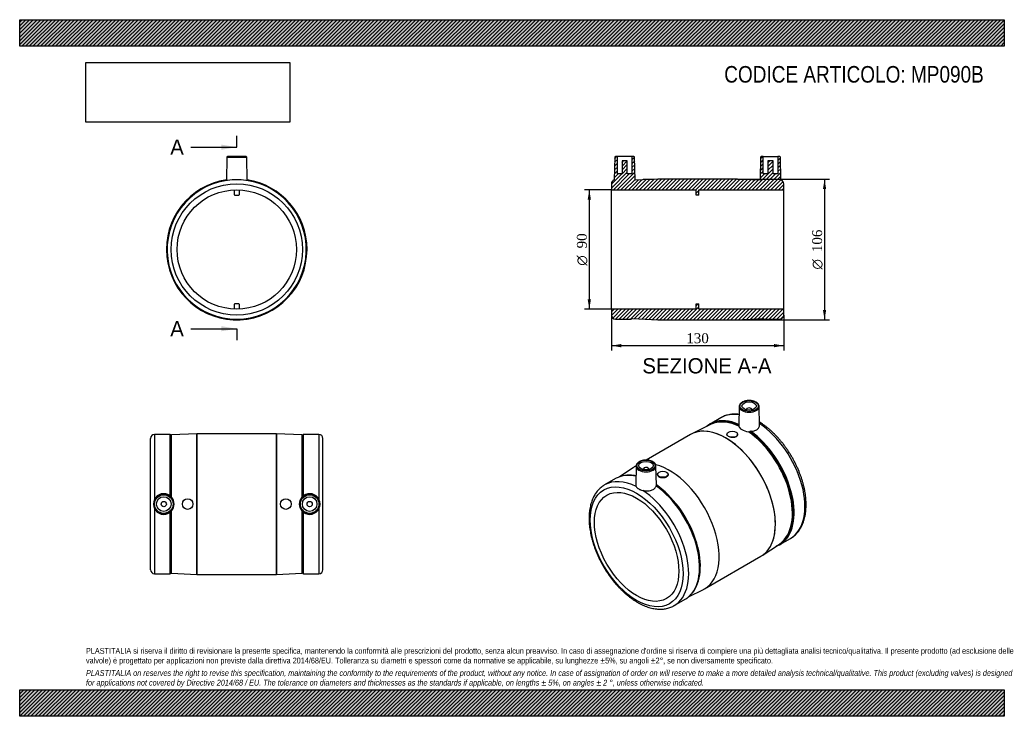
# Model space of a CAD drawing. Header units: millimetres. Extents: x 0 to 742, y 0 to 525.
import ezdxf
from ezdxf.enums import TextEntityAlignment as Align
from ezdxf.lldxf.tags import DXFTag

# ---------------------------------------------------------------- set-up
doc = ezdxf.new("R2010")
doc.units = ezdxf.units.MM
doc.header["$LTSCALE"] = 2.5
doc.layers.add('Default', color=7, linetype='Continuous')
doc.layers.add('MP090B', color=7, linetype='Continuous')
doc.styles.add('SEACAD_Solid_Edge_ANSI', font='seans.ttf')
doc.styles.add('SEACAD_Solid_Edge_ANSI1_Symbols', font='semeca1.ttf')
doc.styles.add('SEACAD_Times_New_Roman', font='times.ttf')
tags = doc.linetypes.add('CENTER2', pattern=[28.575, 19.05, -3.175, 3.175, -3.175]).pattern_tags.tags
tags[10:11] = [DXFTag(74, 4), DXFTag(75, 0), DXFTag(340, '0'), DXFTag(46, 0.0), DXFTag(50, 0.0), DXFTag(44, 0.0), DXFTag(45, 0.0)]
tags[8:9] = [DXFTag(74, 4), DXFTag(75, 0), DXFTag(340, '0'), DXFTag(46, 0.0), DXFTag(50, 0.0), DXFTag(44, 0.0), DXFTag(45, 0.0)]
tags[6:7] = [DXFTag(74, 4), DXFTag(75, 0), DXFTag(340, '0'), DXFTag(46, 0.0), DXFTag(50, 0.0), DXFTag(44, 0.0), DXFTag(45, 0.0)]
tags[4:5] = [DXFTag(74, 4), DXFTag(75, 0), DXFTag(340, '0'), DXFTag(46, 0.0), DXFTag(50, 0.0), DXFTag(44, 0.0), DXFTag(45, 0.0)]
doc.dimstyles.new('ANSImm', dxfattribs={"dimtxt": 7.5, "dimasz": 7.5, "dimexe": 3.75, "dimexo": 0, "dimgap": 1.875, "dimtad": 1, "dimdsep": 46, "dimtxsty": 'SEACAD_Times_New_Roman', "dimblk1": '_SE_FILLED', "dimblk2": '_SE_FILLED', "dimsah": 1, "dimcen": 3.75, "dimazin": 0, "dimtfac": 0.85, "dimtdec": 3, "dimtofl": 0, "dimtmove": 0, "dimatfit": 3, "dimfxl": 1, "dimarcsym": 0})
picture_1 = doc.add_image_def('image1.jpg', size_in_pixel=(4302, 1260))

# ---------------------------------------------------------------- blocks, each defined once
blk = doc.blocks.new('SE')
at = {"layer": 'MP090B', "color": 7, "linetype": 'Continuous'}
for p, q in [((156.16, 421.32), (155.85, 403.73)), ((156.16, 421.32), (171.17, 421.32)), ((170.67, 421.81), (156.66, 421.81)), ((171.48, 403.73), (171.17, 421.32)), ((161.66, 396.77), (161.66, 393.27)), ((165.66, 393.27), (165.66, 396.77)), ((162.16, 392.77), (165.16, 392.77)), ((161.66, 310.36), (161.66, 306.86)), ((165.16, 310.86), (162.16, 310.86)), ((165.66, 306.86), (165.66, 310.36))]:
    blk.add_line(p, q, dxfattribs=at)
for radius in [49.5, 45]:
    blk.add_circle((163.66, 351.81), radius, dxfattribs=at)
for centre, radius, start, end in [((156.66, 421.31), 0.5, 90, 179), ((170.67, 421.31), 0.5, 1, 90), ((163.66, 351.81), 53, 98.47041, 0), ((163.66, 351.81), 53, 98.47043, 0), ((163.66, 351.81), 52.5, 93.77639, 86.22361), ((163.66, 273.4), 130.85, 88.4857, 91.5143), ((163.66, 351.81), 53, 0, 81.52957), ((163.66, 351.81), 53, 0, 81.52959), ((162.16, 393.27), 0.5, 180, 270), ((165.16, 393.27), 0.5, 270, 0), ((162.16, 310.36), 0.5, 90, 180), ((165.16, 310.36), 0.5, 0, 90)]:
    blk.add_arc(centre, radius, start, end, dxfattribs=at)
blk = doc.blocks.new('SE1')
at = {"layer": 'MP090B', "color": 7, "linetype": 'Continuous'}
for p, q in [((542.6, 233.5), (542.29, 219.07)), ((548.1, 231.23), (548.1, 230.89)), ((552.1, 230.89), (552.1, 231.23)), ((557.91, 219.38), (557.61, 233.5)), ((528.8, 225.02), (520.62, 220.29)), ((520.85, 219.86), (506.88, 212.9)), ((505.92, 212.38), (472.48, 193.07)), ((533.38, 212.62), (533.38, 212.38)), ((541.38, 212.15), (541.38, 212.62)), ((462.58, 187.32), (452.21, 180.46)), ((464.83, 188.66), (463.5, 187.89)), ((464.81, 188.59), (464.51, 174.46)), ((470.32, 186.33), (470.32, 185.98)), ((474.32, 185.98), (474.32, 186.33)), ((480.14, 174.13), (479.83, 188.59)), ((449.3, 179.12), (441.12, 174.39)), ((481.05, 182.41), (481.05, 181.95)), ((489.05, 182.18), (489.05, 182.41)), ((573.12, 129.36), (581.3, 134.08)), ((559.85, 121.16), (572.86, 129.78)), ((516.5, 96.09), (558.92, 120.59)), ((504.44, 90.04), (515.54, 95.58)), ((493.62, 83.46), (501.8, 88.18))]:
    blk.add_line(p, q, dxfattribs=at)
for centre, radius, start, end in [((532.56, 201.66), 22.21, 130.44559, 131.01867), ((545.77, 219.03), 3.48, 179.52183, 185.89397), ((549.85, 216.2), 1.75, 261.02502, 293.66852), ((551.42, 212.74), 2.05, 91.69574, 115.04178), ((459.44, 159.59), 22.09, 77.91741, 109.74374), ((483.19, 172.91), 3.24, 161.39744, 167.41599), ((478.8, 174.15), 1.34, 350.98576, 358.81037), ((562.98, 148.97), 22.17, 288.96917, 289.5237), ((489.93, 106.74), 22.12, 310.36615, 341.60395)]:
    blk.add_arc(centre, radius, start, end, dxfattribs=at)
for centre, major_axis in [((550.1, 233.85), (-7.01, 0)), ((550.1, 233.85), (-5.5, 0)), ((537.38, 212.62), (-4, 0)), ((472.32, 188.94), (-7.01, 0)), ((472.32, 188.94), (5.5, 0)), ((465.25, 127.7), (24.75, -42.87)), ((485.05, 182.41), (4, 0)), ((465.25, 127.7), (22.5, -38.97))]:
    blk.add_ellipse(centre, major_axis=major_axis, ratio=0.57735, dxfattribs=at)
for centre, major_axis, start_param, end_param in [((550.1, 233.45), (7.51, 0), 3.12925, 3.145396), ((550.1, 233.45), (7.51, 0), 3.145396, 6.277597), ((550.1, 231.23), (-2, 0), 2.817182, 6.283185), ((550.1, 231.23), (-2, 0), 0, 0.324411), ((550.1, 233.45), (7.51, 0), 0, 0.012343), ((550.1, 233.45), (7.51, 0), 6.277597, 6.283185), ((546.42, 174.57), (26.14, -45.27), 2.467978, 3.206287), ((546.87, 174.83), (26.25, -45.47), 2.479527, 3.046302), ((555.05, 179.55), (26.25, -45.47), 2.702302, 3.141593), ((532.42, 166.48), (26.5, -45.9), 0, 3.141593), ((532.43, 166.49), (-26.5, 45.9), 3.176955, 6.247823), ((546.87, 174.83), (26.25, -45.47), 3.046302, 3.237373), ((545.94, 174.29), (26.02, -45.07), 3.011486, 3.10623), ((545.94, 174.29), (26.02, -45.07), 2.455142, 3.011486), ((555.05, 179.55), (26.25, -45.47), 0, 2.279811), ((545.94, 174.29), (26.02, -45.07), 0.129148, 2.257247), ((546.42, 174.57), (26.14, -45.27), 6.218491, 8.527596), ((546.87, 174.83), (26.25, -45.47), 0.093239, 2.235178), ((490, 141.99), (26.5, -45.9), 3.093098, 3.176955), ((490, 141.99), (-26.5, 45.9), 6.234816, 6.283185), ((472.32, 188.54), (7.51, 0), 3.12925, 3.145396), ((472.32, 188.54), (7.51, 0), 3.145396, 6.277597), ((472.32, 186.33), (2, 0), 0, 3.466004), ((472.32, 186.33), (2, 0), 5.958774, 6.283185), ((490, 141.99), (26.5, -45.9), 0, 2.636309), ((490, 141.99), (-26.5, 45.9), 3.141593, 5.77802), ((472.32, 188.54), (7.51, 0), 0, 0.012343), ((472.32, 188.54), (7.51, 0), 6.277597, 6.283185), ((475.55, 133.65), (26.25, -45.47), 3.047557, 3.141593), ((475.55, 133.65), (26.25, -45.47), 2.654251, 3.047557), ((476.49, 134.19), (26.02, -45.07), -3.599741, -3.46632), ((476, 133.91), (26.14, -45.27), -3.614928, -3.600747), ((467.37, 128.93), (26.25, -45.47), 2.422105, 3.14286), ((475.55, 133.65), (26.25, -45.47), 0.094739, 2.235178), ((476.49, 134.19), (26.02, -45.07), 0.32667, 2.257247), ((476, 133.91), (26.14, -45.27), 0.959771, 2.244411), ((467.37, 128.93), (26.25, -45.47), 6.282448, 8.573469), ((546.87, 174.83), (26.25, -45.47), -0.095832, 0.093239), ((545.94, 174.29), (26.02, -45.07), 0.035363, 0.129148), ((476, 133.91), (26.14, -45.27), 0.454099, 0.959771), ((475.55, 133.65), (26.25, -45.47), 0, 0.094739), ((490, 141.99), (26.5, -45.9), 6.247823, 6.283185)]:
    blk.add_ellipse(centre, major_axis=major_axis, ratio=0.57735, start_param=start_param, end_param=end_param, dxfattribs=at)
for points, knots in [([(557.61, 233.41), (557.6, 233.62), (557.58, 233.99), (557.4, 234.58), (557.1, 235.15), (556.68, 235.69), (556.14, 236.18), (555.5, 236.64), (554.76, 237.04), (553.94, 237.37), (553.06, 237.64), (552.13, 237.83), (551.16, 237.95), (550.18, 238), (549.19, 237.96), (548.22, 237.86), (547.28, 237.67), (546.39, 237.42), (545.56, 237.09), (544.81, 236.7), (544.14, 236.25), (543.58, 235.74), (543.13, 235.18), (542.81, 234.6), (542.62, 233.99), (542.61, 233.62), (542.6, 233.42)], [0, 0, 0, 0, 0.037976, 0.077853, 0.11806, 0.158977, 0.200641, 0.242837, 0.285288, 0.327783, 0.370225, 0.412598, 0.454914, 0.497196, 0.539473, 0.58177, 0.624111, 0.666529, 0.709051, 0.751697, 0.794464, 0.837275, 0.879906, 0.922034, 0.963346, 1, 1, 1, 1]), ([(542.47, 227.55), (542.45, 227.55), (541.83, 227.63), (540.62, 227.73), (538.86, 227.75), (537.15, 227.65), (535.48, 227.43), (533.86, 227.09), (532.29, 226.62), (530.81, 226.04), (529.6, 225.48), (528.99, 225.11), (528.77, 224.98)], [0.4784209, 0.4784209, 0.4784209, 0.4784209, 0.4800047, 0.5430838, 0.60582, 0.6681633, 0.7300826, 0.7915727, 0.8526586, 0.9133954, 0.9738659, 1, 1, 1, 1]), ([(542.3, 218.67), (542.43, 217.76), (543.25, 216.84), (545.9, 215.31), (547.7, 214.72), (549.57, 214.47)], [0, 0, 0, 0, 0.5, 0.5, 1, 1, 1, 1]), ([(551.35, 214.79), (552.48, 214.83), (553.55, 215.02), (555.42, 215.7), (556.22, 216.19), (557.38, 217.37), (557.75, 218.06), (557.9, 218.98), (557.92, 219.18), (557.91, 219.38)], [0, 0, 0, 0, 0.25, 0.25, 0.5, 0.5, 0.75, 0.75, 0.8192502, 0.8192502, 0.8192502, 0.8192502]), ([(581.27, 134.08), (581.61, 134.28), (582.32, 134.69), (583.5, 135.53), (584.72, 136.55), (585.87, 137.69), (586.95, 138.92), (587.94, 140.26), (588.86, 141.69), (589.69, 143.22), (590.44, 144.84), (591.09, 146.55), (591.66, 148.34), (592.13, 150.22), (592.5, 152.16), (592.79, 154.18), (592.97, 156.26), (593.06, 158.39), (593.06, 160.57), (592.95, 162.8), (592.76, 165.07), (592.47, 167.37), (592.08, 169.7), (591.61, 172.06), (591.05, 174.43), (590.4, 176.81), (589.66, 179.19), (588.84, 181.58), (587.93, 183.96), (586.95, 186.33), (585.89, 188.68), (584.76, 191.01), (583.55, 193.31), (582.27, 195.58), (580.93, 197.81), (579.53, 200), (578.07, 202.14), (576.55, 204.22), (574.98, 206.24), (573.36, 208.2), (571.69, 210.09), (569.99, 211.9), (568.24, 213.64), (566.47, 215.3), (564.66, 216.86), (562.83, 218.34), (560.97, 219.73), (559.33, 220.85), (558.27, 221.53), (557.86, 221.78)], [0, 0, 0, 0, 0.0136028, 0.0339341, 0.0542783, 0.074674, 0.0951549, 0.1157473, 0.136469, 0.1573276, 0.1783217, 0.1994418, 0.2206724, 0.2419949, 0.2633893, 0.2848363, 0.306319, 0.3278228, 0.3493363, 0.3708487, 0.3923539, 0.4138484, 0.4353297, 0.4567969, 0.4782497, 0.4996885, 0.5211143, 0.5425281, 0.5639315, 0.585326, 0.6067133, 0.6280951, 0.6494733, 0.6708495, 0.6922257, 0.7136033, 0.7349839, 0.7563694, 0.7777617, 0.7991625, 0.8205736, 0.8419968, 0.8634338, 0.884886, 0.9063548, 0.927841, 0.949345, 0.9708668, 0.9849186, 0.9849186, 0.9849186, 0.9849186]), ([(537.39, 210.08), (536.34, 210.14), (535.3, 210.43), (533.82, 211.28), (533.38, 211.84), (533.38, 212.38), (533.38, 212.38), (533.38, 212.39)], [0, 0, 0, 0, 0.125, 0.125, 0.25, 0.25, 0.2509012, 0.2509012, 0.2509012, 0.2509012]), ([(541.38, 212.15), (541.37, 211.55), (540.95, 210.96), (539.48, 210.2), (538.45, 210.01), (537.39, 210.08)], [0.7506941, 0.7506941, 0.7506941, 0.7506941, 0.875, 0.875, 1, 1, 1, 1]), ([(479.83, 188.5), (479.82, 188.72), (479.8, 189.08), (479.62, 189.68), (479.32, 190.24), (478.89, 190.78), (478.36, 191.28), (477.72, 191.73), (476.98, 192.13), (476.16, 192.46), (475.28, 192.73), (474.34, 192.93), (473.38, 193.05), (472.39, 193.09), (471.41, 193.06), (470.44, 192.95), (469.5, 192.76), (468.61, 192.51), (467.78, 192.18), (467.02, 191.79), (466.36, 191.34), (465.8, 190.83), (465.35, 190.28), (465.03, 189.69), (464.84, 189.08), (464.82, 188.72), (464.82, 188.51)], [0, 0, 0, 0, 0.037976, 0.077853, 0.11806, 0.158977, 0.200641, 0.242837, 0.285288, 0.327783, 0.370225, 0.412598, 0.454914, 0.497196, 0.539473, 0.58177, 0.624111, 0.666529, 0.709051, 0.751697, 0.794464, 0.837275, 0.879906, 0.922034, 0.963346, 1, 1, 1, 1]), ([(485.05, 179.63), (483.99, 179.64), (482.96, 179.9), (481.48, 180.75), (481.05, 181.35), (481.05, 181.95)], [0, 0, 0, 0, 0.125, 0.125, 0.2499376, 0.2499376, 0.2499376, 0.2499376]), ([(489.05, 182.17), (489.05, 181.5), (488.62, 180.84), (487.14, 179.9), (486.11, 179.63), (485.05, 179.63)], [0.7500487, 0.7500487, 0.7500487, 0.7500487, 0.875, 0.875, 1, 1, 1, 1]), ([(441.09, 174.36), (440.81, 174.2), (440.13, 173.81), (439, 173), (437.78, 171.99), (436.62, 170.86), (435.54, 169.63), (434.54, 168.3), (433.62, 166.87), (432.78, 165.35), (432.03, 163.73), (431.37, 162.03), (430.8, 160.24), (430.32, 158.37), (429.94, 156.43), (429.65, 154.42), (429.46, 152.35), (429.37, 150.22), (429.37, 148.03), (429.46, 145.81), (429.65, 143.54), (429.94, 141.24), (430.31, 138.91), (430.78, 136.56), (431.34, 134.19), (431.99, 131.81), (432.72, 129.42), (433.54, 127.04), (434.44, 124.66), (435.41, 122.29), (436.47, 119.93), (437.6, 117.6), (438.8, 115.3), (440.07, 113.03), (441.41, 110.79), (442.81, 108.61), (444.27, 106.47), (445.78, 104.38), (447.35, 102.35), (448.97, 100.39), (450.63, 98.5), (452.33, 96.68), (454.08, 94.94), (455.85, 93.28), (457.65, 91.7), (459.49, 90.22), (461.34, 88.83), (463.21, 87.54), (465.09, 86.35), (466.99, 85.27), (468.88, 84.3), (470.78, 83.43), (472.68, 82.68), (474.56, 82.05), (476.43, 81.54), (478.28, 81.15), (480.11, 80.89), (481.91, 80.74), (483.66, 80.73), (485.38, 80.83), (487.05, 81.06), (488.66, 81.42), (490.22, 81.89), (491.71, 82.47), (492.86, 83.02), (493.43, 83.36), (493.59, 83.46)], [0, 0, 0, 0, 0.008633, 0.023855, 0.039085, 0.054351, 0.069681, 0.085092, 0.1006, 0.11621, 0.131922, 0.147729, 0.163619, 0.179579, 0.195594, 0.211649, 0.227731, 0.24383, 0.259936, 0.276042, 0.292143, 0.308236, 0.324319, 0.340392, 0.356454, 0.372505, 0.388547, 0.404579, 0.420604, 0.436622, 0.452634, 0.468643, 0.484648, 0.500652, 0.516656, 0.532661, 0.548668, 0.564678, 0.580694, 0.596716, 0.612745, 0.628784, 0.644832, 0.660893, 0.676965, 0.69305, 0.709149, 0.725261, 0.741386, 0.757521, 0.773664, 0.789809, 0.805949, 0.822075, 0.838173, 0.854232, 0.870234, 0.886165, 0.902007, 0.91775, 0.933386, 0.948913, 0.964339, 0.979678, 0.994951, 1, 1, 1, 1]), ([(464.93, 173.11), (465.12, 172.81), (465.37, 172.5), (465.85, 172.05), (466.02, 171.9), (466.39, 171.63), (466.59, 171.49), (467.01, 171.25), (467.23, 171.14), (467.7, 170.93), (467.94, 170.84), (468.71, 170.57), (469.25, 170.43), (469.82, 170.29)], [0, 0, 0, 0, 0.25, 0.25, 0.375, 0.375, 0.5, 0.5, 0.625, 0.625, 0.75, 0.75, 1, 1, 1, 1]), ([(469.82, 170.29), (470.9, 170.02), (472.04, 169.88), (474.28, 169.88), (475.38, 170.03), (477.31, 170.63), (478.15, 171.09), (479.43, 172.23), (479.85, 172.9), (480.03, 173.61)], [0, 0, 0, 0, 0.25, 0.25, 0.5, 0.5, 0.75, 0.75, 1, 1, 1, 1])]:
    blk.add_open_spline(points, degree=3, knots=knots, dxfattribs=at)
blk.add_open_spline([(464.51, 174.46), (464.5, 174.01), (464.64, 173.55), (464.93, 173.11)], degree=3, dxfattribs=at)
blk = doc.blocks.new('SE2')
at = {"layer": 'MP090B', "color": 7, "linetype": 'Continuous'}
for p, q in [((98.66, 110.46), (98.66, 209.46)), ((101.66, 212.46), (101.66, 163.42)), ((113.23, 212.46), (101.66, 212.46)), ((113.23, 212.46), (113.23, 166.3)), ((113.87, 165.79), (113.87, 212.24)), ((133.66, 212.96), (114.55, 212.01)), ((114.55, 165.1), (114.55, 212.01)), ((133.66, 106.96), (133.66, 212.96)), ((133.67, 212.96), (133.67, 106.96)), ((193.66, 212.96), (133.67, 212.96)), ((193.66, 106.96), (193.66, 212.96)), ((193.67, 212.96), (193.67, 106.96)), ((212.78, 212.01), (193.67, 212.96)), ((212.78, 212.01), (212.78, 165.1)), ((213.46, 212.24), (213.46, 165.79)), ((214.1, 166.3), (214.1, 212.46)), ((225.66, 212.46), (214.1, 212.46)), ((225.66, 212.46), (225.66, 163.42)), ((228.66, 110.46), (228.66, 209.46)), ((101.66, 156.51), (101.66, 107.46)), ((225.66, 156.51), (225.66, 107.46)), ((113.23, 153.63), (113.23, 107.46)), ((113.87, 107.69), (113.87, 154.13)), ((114.55, 107.92), (114.55, 154.82)), ((212.78, 154.82), (212.78, 107.92)), ((213.46, 154.13), (213.46, 107.69)), ((214.1, 107.46), (214.1, 153.63)), ((101.66, 107.46), (113.23, 107.46)), ((114.55, 107.92), (133.66, 106.96)), ((133.67, 106.96), (193.66, 106.96)), ((193.67, 106.96), (212.78, 107.92)), ((214.1, 107.46), (225.66, 107.46))]:
    blk.add_line(p, q, dxfattribs=at)
for centre, radius in [((108.66, 159.96), 7.51), ((108.66, 159.96), 7.01), ((108.66, 159.96), 5.5), ((126.66, 159.96), 4), ((200.66, 159.96), 4), ((218.66, 159.96), 7.51), ((218.66, 159.96), 7.01), ((218.66, 159.96), 5.5), ((108.66, 159.96), 2), ((218.66, 159.96), 2)]:
    blk.add_circle(centre, radius, dxfattribs=at)
for centre, radius, start, end in [((101.66, 209.46), 3, 90, 180), ((113.23, 211.46), 1, 50.49907, 90), ((114.5, 213.01), 1, 230.49907, 272.86241), ((133.67, 212.86), 0.1, 90, 92.86241), ((193.66, 212.86), 0.1, 87.13759, 90), ((212.83, 213.01), 1, 267.13759, 309.50093), ((214.1, 211.46), 1, 90, 129.50093), ((225.66, 209.46), 3, 0, 90), ((108.67, 159.96), 7.81, 153.71812, 206.28188), ((108.66, 159.98), 7.8, 54.15484, 153.80797), ((108.15, 159.27), 8.68, 48.76153, 54.13373), ((109.12, 160.39), 7.19, 40.96965, 48.72324), ((108.64, 159.96), 7.84, 319.00038, 40.99962), ((218.69, 159.96), 7.84, 139.00038, 220.99962), ((218.21, 160.39), 7.19, 131.2764, 139.03071), ((219.18, 159.27), 8.68, 125.86646, 131.23828), ((218.67, 159.98), 7.8, 26.19203, 125.84516), ((218.66, 159.96), 7.81, 333.71812, 26.28188), ((108.66, 159.95), 7.8, 206.19203, 305.84516), ((218.67, 159.95), 7.8, 234.15484, 333.80797), ((108.15, 160.66), 8.68, 305.86646, 311.23828), ((109.12, 159.54), 7.19, 311.2764, 319.03071), ((218.21, 159.54), 7.19, 220.96965, 228.72324), ((219.18, 160.66), 8.68, 228.76153, 234.13373), ((101.66, 110.46), 3, 180, 270), ((113.23, 108.46), 1, 270, 309.50093), ((114.5, 106.92), 1, 87.13759, 129.50093), ((133.67, 107.06), 0.1, 267.13759, 270), ((193.66, 107.06), 0.1, 270, 272.86241), ((212.83, 106.92), 1, 50.49907, 92.86241), ((214.1, 108.46), 1, 230.49907, 270), ((225.66, 110.46), 3, 270, 0)]:
    blk.add_arc(centre, radius, start, end, dxfattribs=at)
blk = doc.blocks.new('SE4')
at = {"color": 7, "linetype": 'Continuous', "style": 'SEACAD_Solid_Edge_ANSI'}
blk.add_text('A', height=11.5, dxfattribs=at).set_placement((113.52, 434.68), align=Align.TOP_LEFT)
blk = doc.blocks.new('SE5')
at = {"color": 7, "linetype": 'Continuous', "style": 'SEACAD_Solid_Edge_ANSI'}
blk.add_text('A', height=11.5, dxfattribs=at).set_placement((113.52, 297.85), align=Align.TOP_LEFT)
blk = doc.blocks.new('SEANNOT_GROUP')
at = {"linetype": 'Continuous'}
blk.add_hatch(color=7, dxfattribs=at).paths.add_polyline_path([(152.16, 427.01), (163.66, 428.93), (152.16, 430.85)])
at = {"color": 7, "linetype": 'Continuous'}
blk.add_lwpolyline([(129.16, 428.93), (163.66, 428.93)], dxfattribs=at)
blk = doc.blocks.new('SEANNOT_GROUP1')
at = {"linetype": 'Continuous'}
blk.add_hatch(color=7, dxfattribs=at).paths.add_polyline_path([(152.16, 290.18), (163.66, 292.1), (152.16, 294.01)])
at = {"color": 7, "linetype": 'Continuous'}
blk.add_lwpolyline([(129.16, 292.1), (163.66, 292.1)], dxfattribs=at)
blk = doc.blocks.new('SE3')
at = {"layer": 'Default', "color": 7, "linetype": 'CENTER2'}
for p, q in [((163.66, 428.93), (163.66, 437.56)), ((163.66, 292.1), (163.66, 283.47))]:
    blk.add_line(p, q, dxfattribs=at)
at = {"layer": 'Default', "color": 7, "linetype": 'CENTER2', "const_width": 0.0001}
blk.add_lwpolyline([(163.66, 428.93), (163.66, 292.1)], dxfattribs=at)
at = {"layer": 'Default'}
for name in ['SE4', 'SEANNOT_GROUP', 'SE5', 'SEANNOT_GROUP1']:
    blk.add_blockref(name, (0, 0), dxfattribs=at)
blk = doc.blocks.new('SE6')
at = {"layer": 'MP090B', "linetype": 'Continuous'}
h = blk.add_hatch(dxfattribs=at)
h.set_pattern_fill('LINE', scale=0.62992, angle=45, style=0)
edge = h.paths.add_edge_path()
edge.add_line((481.21, 404.81), (478.21, 404.66))
edge.add_line((478.21, 404.66), (478.21, 404.81))
edge.add_line((478.21, 404.81), (470.21, 404.81))
edge.add_line((470.21, 404.81), (470.21, 404.26))
edge.add_line((470.21, 404.26), (464.02, 403.95))
edge.add_line((464.02, 403.95), (463.72, 421.32))
edge.add_arc((463.22, 421.31), 0.5, 1, 90)
edge.add_line((463.22, 421.81), (461.71, 421.81))
edge.add_line((461.71, 421.81), (461.71, 408.81))
edge.add_line((461.71, 408.81), (458.21, 408.81))
edge.add_line((458.21, 408.81), (458.21, 418.61))
edge.add_line((458.21, 418.61), (454.21, 418.61))
edge.add_line((454.21, 418.61), (454.21, 408.81))
edge.add_line((454.21, 408.81), (450.71, 408.81))
edge.add_line((450.71, 408.81), (450.71, 421.81))
edge.add_line((450.71, 421.81), (449.2, 421.81))
edge.add_arc((449.2, 421.31), 0.5, 90, 179)
edge.add_line((448.7, 421.32), (448.4, 404.2))
edge.add_arc((449.21, 401.31), 3, 105.61262, 180)
edge.add_line((446.21, 401.31), (446.21, 396.81))
edge.add_line((446.21, 396.81), (510.21, 396.81))
edge.add_line((510.21, 396.81), (510.21, 392.77))
edge.add_line((510.21, 392.77), (512.21, 392.77))
edge.add_line((512.21, 392.77), (512.21, 396.81))
edge.add_line((512.21, 396.81), (576.21, 396.81))
edge.add_line((576.21, 396.81), (576.21, 401.31))
edge.add_arc((573.21, 401.31), 3, 0, 74.38738)
edge.add_line((574.02, 404.2), (573.72, 421.32))
edge.add_arc((573.22, 421.31), 0.5, 1, 90)
edge.add_line((573.22, 421.81), (571.71, 421.81))
edge.add_line((571.71, 421.81), (571.71, 408.81))
edge.add_line((571.71, 408.81), (568.21, 408.81))
edge.add_line((568.21, 408.81), (568.21, 418.61))
edge.add_line((568.21, 418.61), (564.21, 418.61))
edge.add_line((564.21, 418.61), (564.21, 408.81))
edge.add_line((564.21, 408.81), (560.71, 408.81))
edge.add_line((560.71, 408.81), (560.71, 421.81))
edge.add_line((560.71, 421.81), (559.2, 421.81))
edge.add_arc((559.2, 421.31), 0.5, 90, 179)
edge.add_line((558.7, 421.32), (558.4, 403.95))
edge.add_line((558.4, 403.95), (552.21, 404.26))
edge.add_line((552.21, 404.26), (552.21, 404.81))
edge.add_line((552.21, 404.81), (544.21, 404.81))
edge.add_line((544.21, 404.81), (544.21, 404.66))
edge.add_line((544.21, 404.66), (541.21, 404.81))
edge.add_arc((541.21, 404.71), 0.1, 87.13759, 90)
edge.add_line((541.21, 404.81), (481.21, 404.81))
edge.add_arc((481.21, 404.71), 0.1, 90, 92.86241)
h = blk.add_hatch(dxfattribs=at)
h.set_pattern_fill('LINE', scale=0.62992, angle=45, style=0)
edge = h.paths.add_edge_path()
edge.add_line((462.1, 299.77), (481.21, 298.81))
edge.add_arc((481.21, 298.91), 0.1, 267.13759, 270)
edge.add_line((481.21, 298.81), (541.21, 298.81))
edge.add_arc((541.21, 298.91), 0.1, 270, 272.86241)
edge.add_line((541.21, 298.81), (560.32, 299.77))
edge.add_arc((560.37, 298.77), 1, 50.49907, 92.86241, ccw=False)
edge.add_arc((561.64, 300.31), 1, 230.49907, 270)
edge.add_line((561.64, 299.31), (573.21, 299.31))
edge.add_arc((573.21, 302.31), 3, 270, 360)
edge.add_line((576.21, 302.31), (576.21, 306.81))
edge.add_line((576.21, 306.81), (512.21, 306.81))
edge.add_line((512.21, 306.81), (512.21, 310.86))
edge.add_line((512.21, 310.86), (510.21, 310.86))
edge.add_line((510.21, 310.86), (510.21, 306.81))
edge.add_line((510.21, 306.81), (446.21, 306.81))
edge.add_line((446.21, 306.81), (446.21, 302.31))
edge.add_arc((449.21, 302.31), 3, 180, 270)
edge.add_line((449.21, 299.31), (460.78, 299.31))
edge.add_arc((460.78, 300.31), 1, 270, 309.50093)
edge.add_arc((462.05, 298.77), 1, 87.13759, 129.50093, ccw=False)
at = {"layer": 'MP090B', "color": 7, "linetype": 'Continuous'}
for p, q in [((448.7, 421.32), (448.4, 404.2)), ((450.71, 421.81), (449.2, 421.81)), ((461.71, 421.81), (450.71, 421.81)), ((450.71, 408.81), (450.71, 421.81)), ((458.21, 418.61), (454.21, 418.61)), ((454.21, 418.61), (454.21, 408.81)), ((458.21, 408.81), (458.21, 418.61)), ((463.22, 421.81), (461.71, 421.81)), ((461.71, 421.81), (461.71, 408.81)), ((464.02, 403.95), (463.72, 421.32)), ((558.7, 421.32), (558.4, 403.95)), ((560.71, 421.81), (559.2, 421.81)), ((560.71, 421.81), (571.71, 421.81)), ((560.71, 408.81), (560.71, 421.81)), ((564.21, 418.61), (564.21, 408.81)), ((568.21, 418.61), (564.21, 418.61)), ((568.21, 408.81), (568.21, 418.61)), ((571.71, 421.81), (571.71, 408.81)), ((573.22, 421.81), (571.71, 421.81)), ((574.02, 404.2), (573.72, 421.32)), ((454.21, 408.81), (450.71, 408.81)), ((461.71, 408.81), (458.21, 408.81)), ((564.21, 408.81), (560.71, 408.81)), ((571.71, 408.81), (568.21, 408.81)), ((446.21, 401.31), (446.21, 396.81)), ((470.21, 404.26), (464.02, 403.95)), ((470.21, 404.81), (478.21, 404.81)), ((470.21, 404.26), (470.21, 404.81)), ((481.21, 404.81), (478.21, 404.66)), ((478.21, 404.81), (478.21, 404.66)), ((541.21, 404.81), (481.21, 404.81)), ((544.21, 404.66), (541.21, 404.81)), ((544.21, 404.66), (544.21, 404.81)), ((544.21, 404.81), (552.21, 404.81)), ((552.21, 404.81), (552.21, 404.26)), ((558.4, 403.95), (552.21, 404.26)), ((576.21, 396.81), (576.21, 401.31)), ((446.21, 306.81), (446.21, 396.81)), ((446.21, 396.81), (510.21, 396.81)), ((510.21, 392.77), (510.21, 396.81)), ((512.21, 396.81), (576.21, 396.81)), ((512.21, 392.77), (512.21, 396.81)), ((576.21, 306.81), (576.21, 396.81)), ((512.21, 392.77), (510.21, 392.77)), ((446.21, 306.81), (446.21, 302.31)), ((510.21, 306.81), (446.21, 306.81)), ((510.21, 306.81), (510.21, 310.86)), ((510.21, 310.86), (512.21, 310.86)), ((512.21, 306.81), (512.21, 310.86)), ((576.21, 306.81), (512.21, 306.81)), ((576.21, 302.31), (576.21, 306.81)), ((449.21, 299.31), (460.78, 299.31)), ((462.1, 299.77), (481.21, 298.81)), ((481.21, 298.81), (541.21, 298.81)), ((541.21, 298.81), (560.32, 299.77)), ((561.64, 299.31), (573.21, 299.31))]:
    blk.add_line(p, q, dxfattribs=at)
for centre, radius, start, end in [((449.2, 421.31), 0.5, 90, 179), ((463.22, 421.31), 0.5, 1, 90), ((559.2, 421.31), 0.5, 90, 179), ((573.22, 421.31), 0.5, 1, 90), ((449.21, 401.31), 3, 105.61262, 180), ((481.21, 404.71), 0.1, 90, 92.86241), ((541.21, 404.71), 0.1, 87.13759, 90), ((573.21, 401.31), 3, 0, 74.38738), ((449.21, 302.31), 3, 180, 270), ((460.78, 300.31), 1, 270, 309.50093), ((462.05, 298.77), 1, 87.13759, 129.50093), ((481.21, 298.91), 0.1, 267.13759, 270), ((541.21, 298.91), 0.1, 270, 272.86241), ((560.37, 298.77), 1, 50.49907, 92.86241), ((561.64, 300.31), 1, 230.49907, 270), ((573.21, 302.31), 3, 270, 0)]:
    blk.add_arc(centre, radius, start, end, dxfattribs=at)
blk = doc.blocks.new('GDimGGroup')
at = {"layer": 'Default', "linetype": 'Continuous'}
for points in [[(608.2, 397.31), (606.95, 404.81), (605.7, 397.31)], [(608.2, 306.31), (605.7, 306.31), (606.95, 298.81)]]:
    blk.add_hatch(color=7, dxfattribs=at).paths.add_polyline_path(points)
at = {"layer": 'Default', "color": 7, "linetype": 'Continuous'}
for p, q in [((541.21, 404.81), (610.7, 404.81)), ((606.95, 404.81), (606.95, 298.81)), ((541.21, 298.81), (610.7, 298.81))]:
    blk.add_line(p, q, dxfattribs=at)
for s, style, p in [('106', 'SEACAD_Times_New_Roman', (597.57, 349.81)), ('O', 'SEACAD_Solid_Edge_ANSI1_Symbols', (597.57, 336.75))]:
    blk.add_text(s, height=7.5, rotation=90, dxfattribs=dict(at, style=style)).set_placement(p, align=Align.TOP_LEFT)
blk = doc.blocks.new('DMBLK1')
at = {"layer": 'Default', "linetype": 'Continuous'}
for points in [[(453.71, 278.09), (453.71, 280.59), (446.21, 279.34)], [(568.71, 278.09), (576.21, 279.34), (568.71, 280.59)]]:
    blk.add_hatch(color=7, dxfattribs=at).paths.add_polyline_path(points)
at = {"layer": 'Default', "color": 7, "linetype": 'Continuous'}
for p, q in [((446.21, 302.31), (446.21, 275.59)), ((576.21, 302.31), (576.21, 275.59)), ((446.21, 279.34), (576.21, 279.34))]:
    blk.add_line(p, q, dxfattribs=at)
at = {"layer": 'Default', "color": 7, "linetype": 'Continuous', "style": 'SEACAD_Times_New_Roman'}
blk.add_text('130', height=7.5, dxfattribs=at).set_placement((502.68, 288.71), align=Align.TOP_LEFT)
blk = doc.blocks.new('_SE_FILLED')
at = {"color": 0}
blk.add_line((0, 0), (-1, 0), dxfattribs=at)
blk.add_solid([(0, 0), (-1, -0.1665), (-1, 0.1665), (0, 0)], dxfattribs=at)
blk = doc.blocks.new('GDimGGroup1')
at = {"layer": 'Default', "linetype": 'Continuous'}
for points in [[(428.3, 389.31), (430.8, 389.31), (429.55, 396.81)], [(428.3, 314.31), (429.55, 306.81), (430.8, 314.31)]]:
    blk.add_hatch(color=7, dxfattribs=at).paths.add_polyline_path(points)
at = {"layer": 'Default', "color": 7, "linetype": 'Continuous'}
for p, q in [((446.21, 396.81), (425.8, 396.81)), ((429.55, 396.81), (429.55, 306.81)), ((446.21, 306.81), (425.8, 306.81))]:
    blk.add_line(p, q, dxfattribs=at)
for s, style, p in [('90', 'SEACAD_Times_New_Roman', (420.18, 352.65)), ('O', 'SEACAD_Solid_Edge_ANSI1_Symbols', (420.18, 339.6))]:
    blk.add_text(s, height=7.5, rotation=90, dxfattribs=dict(at, style=style)).set_placement(p, align=Align.TOP_LEFT)

msp = doc.modelspace()

# ---------------------------------------------------------------- hatches: boundary and pattern name
at = {"layer": 'Default', "linetype": 'Continuous'}
h = msp.add_hatch(dxfattribs=at)
h.set_pattern_fill('LINE', scale=0.62992, angle=45, style=0)
h.paths.add_polyline_path([(742.5, 505), (742.5, 525), (0, 525), (0, 505)])
for points in [[(742.5, 505), (742.5, 525), (0, 525), (0, 505)], [(742.5, 0), (742.5, 20), (0, 20), (0, 0)]]:
    msp.add_hatch(color=7, dxfattribs=at).paths.add_polyline_path(points)
h = msp.add_hatch(dxfattribs=at)
h.set_pattern_fill('LINE', scale=0.62992, angle=45, style=0)
h.paths.add_polyline_path([(742.5, 0), (742.5, 20), (0, 20), (0, 0)])

# ---------------------------------------------------------------- linework, layer by layer
at = {"layer": 'Default', "color": 7, "linetype": 'Continuous'}
for p, q in [((0, 525), (742.5, 525)), ((0, 505), (0, 525)), ((742.5, 525), (742.5, 505)), ((742.5, 505), (0, 505)), ((0, 20), (742.5, 20)), ((0, 0), (0, 20)), ((742.5, 20), (742.5, 0)), ((742.5, 0), (0, 0))]:
    msp.add_line(p, q, dxfattribs=at)

# ---------------------------------------------------------------- block references
at = {"layer": 'Default'}
for name in ['SE3', 'SE', 'SE6', 'GDimGGroup', 'GDimGGroup1', 'SE1', 'SE2']:
    msp.add_blockref(name, (0, 0), dxfattribs=at)

# ---------------------------------------------------------------- texts
at = {"layer": 'Default', "color": 7, "linetype": 'Continuous', "style": 'SEACAD_Solid_Edge_ANSI'}
msp.add_text('SEZIONE A-A', height=11.5, dxfattribs=at).set_placement((469.541, 269.906), align=Align.TOP_LEFT)
at = {"layer": 'Default', "attachment_point": 1}
for s, insert, char_height, width in [('{\\fArial Narrow|b0||i0||c0|p34;\\C7;\\H12.5;\\W1.;CODICE ARTICOLO: MP090B}', (531.301, 490.084), 12.5, 198.24899), ("{\\fArial Narrow|b0||i0||c0|p34;\\C7;\\H4.375;\\W1.;PLASTITALIA si riserva il diritto di revisionare la presente specifica, mantenendo la conformità alle prescrizioni del prodotto, senza alcun preavviso. In caso di assegnazione d'ordine si riserva di compiere una più dettagliata analisi tecnico/qualitativa. Il presente prodotto (ad esclusione delle \\P}{\\fArial Narrow|b0||i0||c0|p34;\\C7;\\H4.375;\\W1.;valvole) è progettato per applicazioni non previste dalla direttiva 2014/68/EU. Tolleranza su diametri e spessori come da normative se applicabile, su lunghezze ±5%, su angoli ±2°, se non diversamente specificato.\\P}{\\fArial Narrow|b0||i0||c0|p34;\\C7;\\H1.25;\\W1.;   \\P}{\\fArial Narrow|b0||i1||c0|p34;\\C7;\\H4.375;\\W1.;PLASTITALIA on reserves the right to revise this specification, maintaining the conformity to the requirements of the product, without any notice. In case of assignation of order on will reserve to make a more detailed analysis technical/qualitative. This product (excluding valves) is designed \\P}{\\fArial Narrow|b0||i1||c0|p34;\\C7;\\H4.375;\\W1.;for applications not covered by Directive 2014/68 / EU. The tolerance on diameters and thicknesses as the standards if applicable, on lengths ± 5%, on angles ± 2 °, unless otherwise indicated.\\P}", (50, 51.506), 4.375, 642.5)]:
    msp.add_mtext(s, dxfattribs=dict(at, insert=insert, char_height=char_height, width=width))

# ---------------------------------------------------------------- dimensions: what is measured, and where the dimension line sits
at = {"layer": 'Default', "color": 7, "linetype": 'Continuous'}
dim = msp.add_linear_dim(base=(446.212, 279.34), p1=(446.212, 302.311), p2=(576.212, 302.311), angle=0, text='\\A1;<>', dimstyle='ANSImm', dxfattribs=at)
dim.commit()
dim.dimension.update_dxf_attribs({"geometry": 'DMBLK1', "text_midpoint": (511.212, 279.34), "dimtype": 161})

# ---------------------------------------------------------------- pictures from other files: only their frames are drawn
image = msp.add_image(picture_1, insert=(50, 447.758), size_in_units=(153.643, 45))
image.dxf.flags = 7

doc.saveas('drawing.dxf')
